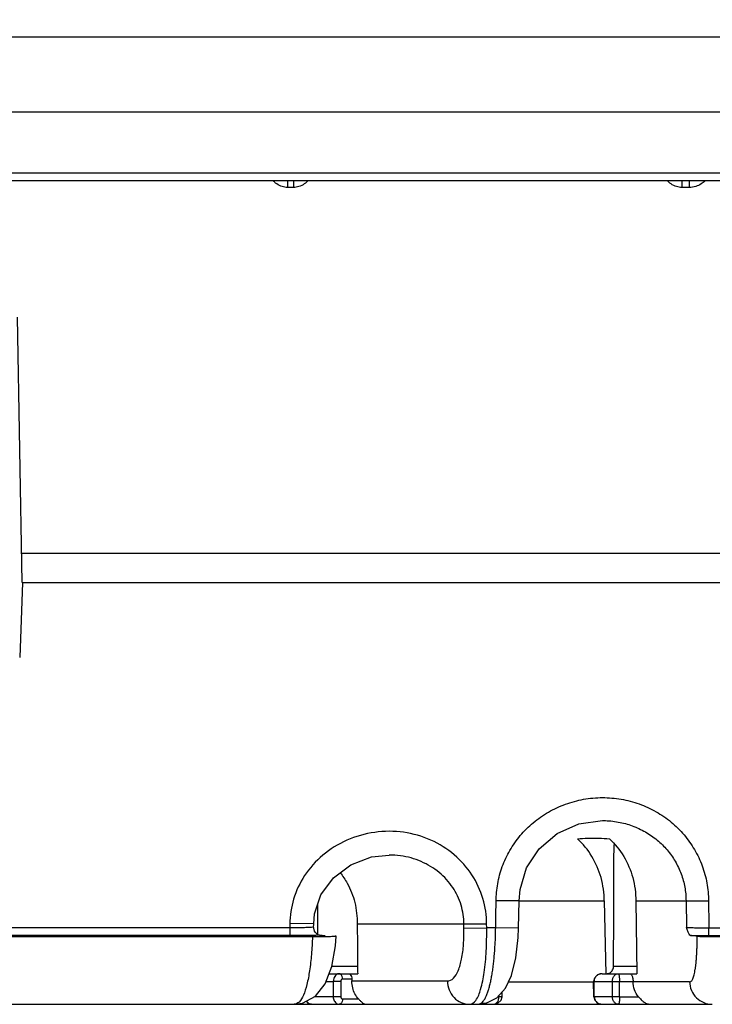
# Model space of a CAD drawing. Header units: inches. Extents: x 0 to 34, y 0 to 22.
# Tile 8 of 73: x 6.6 to 7.5, y 10.6 to 11.9. Entities that reach past the tile are written whole.
import ezdxf

# ---------------------------------------------------------------- set-up
doc = ezdxf.new("R2010")
doc.units = ezdxf.units.IN
doc.header["$LTSCALE"] = 1.87
doc.header["$MEASUREMENT"] = 0
doc.layers.get('0').update_dxf_attribs({"linetype": 'CONTINUOUS'})
doc.layers.add('DIMENSIONS', color=7, linetype='CONTINUOUS')
doc.styles.get("Standard").update_dxf_attribs({"font": 'txt', "width": 0.8})
doc.dimstyles.new('DIMSTYLE_1', dxfattribs={"dimtxt": 0.125, "dimasz": 0.18, "dimexe": 0.18, "dimexo": 0.0625, "dimgap": 0.09, "dimtad": 0, "dimtih": 1, "dimtoh": 1, "dimdec": 3, "dimzin": 4, "dimdsep": 46, "dimtxsty": 'STANDARD', "dimblk": '_FILLED', "dimblk1": '_FILLED', "dimblk2": '_FILLED', "dimcen": 0.09, "dimadec": 0, "dimazin": 0, "dimtp": 0.001, "dimtm": 0.001, "dimtfac": 1, "dimtdec": 3, "dimtofl": 0, "dimtmove": 0, "dimatfit": 3, "dimldrblk": '_FILLED', "dimfxl": 1, "dimtolj": 1, "dimtzin": 4, "dimarcsym": 0})

# ---------------------------------------------------------------- blocks, each defined once
blk = doc.blocks.new('_FILLED')
at = {"color": 0, "linetype": 'BYBLOCK'}
blk.add_solid([(0, 0), (-1, 0.1736), (-1, -0.1736)], dxfattribs=at)
blk = doc.blocks.new('*D0')
at = {"layer": 'DIMENSIONS', "color": 2, "linetype": 'CONTINUOUS'}
for p, q in [((4.3237, 11.2572), (4.3237, 14.2447)), ((8.377, 11.2572), (8.377, 14.2447)), ((4.3237, 14.1197), (5.6945, 14.1197)), ((8.377, 14.1197), (7.2445, 14.1197))]:
    blk.add_line(p, q, dxfattribs=at)
at = {"layer": 'DIMENSIONS', "color": 2, "linetype": 'CONTINUOUS', "xscale": 0.18, "yscale": 0.18, "zscale": 0.18, "rotation": 180}
blk.add_blockref('_FILLED', (4.3237, 14.1197), dxfattribs=at)
at = {"layer": 'DIMENSIONS', "color": 2, "linetype": 'CONTINUOUS', "xscale": 0.18, "yscale": 0.18, "zscale": 0.18}
blk.add_blockref('_FILLED', (8.377, 14.1197), dxfattribs=at)
at = {"layer": 'DIMENSIONS', "color": 2, "linetype": 'CONTINUOUS', "width": 0.8}
for s, p in [('[', (6.382, 14.0572)), (']', (7.082, 14.0572)), ('4.053', (5.757, 14.0572)), ('102.95', (6.482, 14.0572))]:
    blk.add_text(s, height=0.125, dxfattribs=at).set_placement(p)
blk = doc.blocks.new('*D12')
at = {"layer": 'DIMENSIONS', "color": 2, "linetype": 'CONTINUOUS'}
for p, q in [((5.4139, 11.5142), (5.4139, 12.7447)), ((6.3504, 11.6661), (6.3504, 12.7447)), ((5.4139, 12.6197), (5.0539, 12.6197)), ((6.3504, 12.6197), (6.7031, 12.6197))]:
    blk.add_line(p, q, dxfattribs=at)
at = {"layer": 'DIMENSIONS', "color": 2, "linetype": 'CONTINUOUS', "xscale": 0.18, "yscale": 0.18, "zscale": 0.18}
blk.add_blockref('_FILLED', (5.4139, 12.6197), dxfattribs=at)
at = {"layer": 'DIMENSIONS', "color": 2, "linetype": 'CONTINUOUS', "xscale": 0.18, "yscale": 0.18, "zscale": 0.18, "rotation": 180}
blk.add_blockref('_FILLED', (6.3504, 12.6197), dxfattribs=at)
at = {"layer": 'DIMENSIONS', "color": 2, "linetype": 'CONTINUOUS', "width": 0.8}
for s, p in [('.937', (6.7656, 12.5572)), ('[', (7.2906, 12.5572)), ('23.79', (7.3906, 12.5572)), (']', (7.8906, 12.5572))]:
    blk.add_text(s, height=0.125, dxfattribs=at).set_placement(p)

msp = doc.modelspace()

# ---------------------------------------------------------------- linework, layer by layer
at = {"color": 7, "linetype": 'CONTINUOUS'}
for p, q in [((4.522, 11.8697), (8.1787, 11.8697)), ((4.5134, 11.7715), (8.1873, 11.7715)), ((4.4272, 11.6817), (8.2735, 11.6817)), ((4.4293, 11.6919), (8.2714, 11.6919)), ((6.9664, 11.6817), (6.9664, 11.6729)), ((6.9744, 11.6817), (6.9744, 11.6729)), ((7.4814, 11.6817), (7.4814, 11.6729)), ((7.4912, 11.6817), (7.4912, 11.6729)), ((6.9744, 11.6729), (6.9664, 11.6729)), ((7.4912, 11.6729), (7.4814, 11.6729)), ((6.6198, 11.1567), (6.6137, 11.5032)), ((8.377, 11.1947), (6.6191, 11.1947)), ((6.6201, 11.1567), (6.6166, 11.0588)), ((6.6201, 11.1567), (8.377, 11.1567)), ((7.3779, 10.8457), (7.3781, 10.8457)), ((7.0993, 10.8007), (7.0993, 10.8007)), ((7.2689, 10.7407), (7.2389, 10.741)), ((7.2683, 10.7052), (7.2689, 10.7407)), ((7.2689, 10.7407), (7.3801, 10.7407)), ((7.3801, 10.7407), (7.382, 10.6457)), ((7.4213, 10.7407), (7.4869, 10.7407)), ((7.4213, 10.7407), (7.4225, 10.6457)), ((7.4869, 10.7407), (7.5162, 10.741)), ((7.4869, 10.7407), (7.4875, 10.7063)), ((6.9695, 10.7055), (5.7313, 10.7055)), ((6.9695, 10.7055), (6.9695, 10.6956)), ((7.0006, 10.7107), (6.9696, 10.7113)), ((7.0005, 10.7065), (7.0006, 10.7106)), ((7.0006, 10.705), (7.0005, 10.7065)), ((7.0018, 10.7013), (7.0006, 10.705)), ((7.0575, 10.7107), (7.2265, 10.7107)), ((7.1969, 10.7052), (7.1968, 10.7107)), ((7.1969, 10.7052), (7.2266, 10.7057)), ((7.2266, 10.7057), (7.2265, 10.7107)), ((7.2383, 10.7057), (7.2266, 10.7057)), ((7.2683, 10.7052), (7.2383, 10.7057)), ((7.5169, 10.7055), (7.6075, 10.7055)), ((7.5169, 10.6956), (7.5169, 10.7055)), ((6.9695, 10.6956), (5.7313, 10.6956)), ((6.568, 10.6942), (6.999, 10.6942)), ((7.0027, 10.7), (7.0018, 10.7013)), ((7.0299, 10.6948), (7.0288, 10.6949)), ((7.5169, 10.6956), (7.6075, 10.6956)), ((7.0243, 10.6556), (7.058, 10.6556)), ((7.3923, 10.6556), (7.4224, 10.6556)), ((7.0207, 10.6457), (7.0581, 10.6457)), ((7.0505, 10.6387), (7.0384, 10.6387)), ((7.0505, 10.6387), (7.0505, 10.6362)), ((7.3772, 10.6457), (7.4225, 10.6457)), ((7.0169, 10.6356), (7.0262, 10.6356)), ((7.0262, 10.6356), (7.0262, 10.6156)), ((7.0361, 10.6356), (7.0361, 10.6156)), ((7.0505, 10.6362), (7.1752, 10.6362)), ((7.2551, 10.6352), (7.3662, 10.6352)), ((7.3662, 10.6356), (7.3668, 10.6356)), ((7.3664, 10.6156), (7.3662, 10.6356)), ((7.3668, 10.6356), (7.3907, 10.6356)), ((7.3671, 10.6156), (7.3668, 10.6356)), ((7.3908, 10.6156), (7.3907, 10.6356)), ((7.4, 10.6356), (7.4177, 10.6356)), ((7.4001, 10.6156), (7.4, 10.6356)), ((7.4907, 10.6352), (7.4178, 10.6352)), ((7.4915, 10.6352), (7.4907, 10.6352)), ((7.0262, 10.6156), (7.0019, 10.6156)), ((7.0384, 10.6127), (7.0592, 10.6127)), ((7.241, 10.6156), (7.2426, 10.6156)), ((7.2454, 10.6112), (7.2466, 10.6156)), ((7.2466, 10.6156), (7.2467, 10.6219)), ((7.3671, 10.6156), (7.3664, 10.6156)), ((7.3908, 10.6156), (7.3671, 10.6156)), ((7.4001, 10.6156), (7.4247, 10.6156)), ((6.5487, 10.6057), (7.5202, 10.6057)), ((6.9908, 10.6097), (6.9929, 10.6072)), ((6.9929, 10.6072), (6.9978, 10.6057)), ((7.2259, 10.6072), (7.2176, 10.6062)), ((7.226, 10.6072), (7.2259, 10.6072))]:
    msp.add_line(p, q, dxfattribs=at)
for points in [[(7.2689, 10.7407), (7.2701, 10.7557), (7.2787, 10.7839), (7.2953, 10.809), (7.3186, 10.8287), (7.347, 10.8413), (7.3779, 10.8457)], [(7.0006, 10.7107), (7.0016, 10.7238), (7.01, 10.7487), (7.0263, 10.771), (7.0491, 10.788), (7.0763, 10.7982), (7.0993, 10.8007)], [(7.226, 10.6072), (7.2398, 10.6143), (7.251, 10.6267), (7.259, 10.6434), (7.2648, 10.6663), (7.2678, 10.6928), (7.2683, 10.7052)], [(6.9754, 10.6057), (6.9861, 10.6072), (7.0028, 10.6162), (7.0157, 10.6324), (7.0242, 10.6551), (7.0289, 10.6823), (7.0299, 10.6948)], [(7.3772, 10.6457), (7.3713, 10.6442), (7.3672, 10.64), (7.3662, 10.6356)], [(7.3664, 10.6156), (7.3676, 10.6112), (7.3718, 10.6071), (7.3774, 10.6057)], [(7.22, 10.606), (7.2253, 10.6071), (7.2259, 10.6072)], [(7.2356, 10.6057), (7.2413, 10.6071), (7.2454, 10.6112)]]:
    msp.add_lwpolyline(points, dxfattribs=at)
for points in [[(6.9508, 11.6786), (6.9497, 11.6795), (6.9487, 11.6805), (6.9478, 11.6816)], [(6.9929, 11.6816), (6.992, 11.6805), (6.991, 11.6795), (6.9899, 11.6786)], [(7.4658, 11.6786), (7.4647, 11.6795), (7.4637, 11.6805), (7.4628, 11.6816)], [(6.9664, 11.6729), (6.9658, 11.6729), (6.9653, 11.6729), (6.9647, 11.6729)], [(6.9759, 11.6729), (6.9754, 11.6729), (6.9749, 11.6729), (6.9744, 11.6729)], [(7.4814, 11.6729), (7.4808, 11.6729), (7.4803, 11.6729), (7.4797, 11.6729)], [(7.0056, 10.7356), (7.0056, 10.7273), (7.0056, 10.719), (7.0055, 10.7107)], [(7.0055, 10.7107), (7.0055, 10.7093), (7.0055, 10.7079), (7.0055, 10.7065)], [(7.0055, 10.7065), (7.0055, 10.7043), (7.0055, 10.7022), (7.0055, 10.7)], [(6.9779, 10.6956), (6.9751, 10.6956), (6.9723, 10.6956), (6.9695, 10.6956)], [(7.0026, 10.7), (7.0033, 10.6992), (7.0041, 10.6983), (7.0049, 10.6976)], [(7.0049, 10.6976), (7.0059, 10.6968), (7.0069, 10.6961), (7.0081, 10.696)], [(7.0055, 10.7), (7.0055, 10.6991), (7.0055, 10.6982), (7.0055, 10.6973)], [(7.0081, 10.696), (7.0106, 10.6959), (7.0132, 10.6958), (7.0157, 10.6957)], [(7.058, 10.6556), (7.058, 10.6523), (7.058, 10.649), (7.0581, 10.6457)], [(7.3911, 10.6507), (7.3919, 10.6522), (7.3923, 10.6539), (7.3923, 10.6556)], [(7.0384, 10.6387), (7.0384, 10.6399), (7.0382, 10.6411), (7.0378, 10.6422)], [(7.0499, 10.6422), (7.0503, 10.641), (7.0505, 10.6399), (7.0505, 10.6387)], [(7.3772, 10.6457), (7.3763, 10.6457), (7.3755, 10.6456), (7.3747, 10.6454)], [(7.3966, 10.6454), (7.3972, 10.6456), (7.3979, 10.6457), (7.3985, 10.6457)], [(7.4171, 10.6407), (7.4175, 10.639), (7.4177, 10.6373), (7.4178, 10.6356)], [(7.2122, 10.6108), (7.2157, 10.6151), (7.2173, 10.6201), (7.2187, 10.6252)], [(7.224, 10.6126), (7.2247, 10.6138), (7.2253, 10.6151), (7.2259, 10.6163)], [(7.1933, 10.608), (7.1967, 10.6065), (7.2004, 10.6057), (7.2041, 10.6057)], [(7.2041, 10.6057), (7.2073, 10.6057), (7.2101, 10.6081), (7.2122, 10.6108)]]:
    msp.add_open_spline(points, degree=3, dxfattribs=at)
for points, knots in [([(7.5124, 11.6817), (7.5122, 11.6816), (7.5104, 11.68), (7.5085, 11.6785), (7.5066, 11.6774)], [0, 0, 0, 0, 0.076916, 1, 1, 1, 1]), ([(6.9647, 11.6729), (6.9623, 11.6731), (6.9573, 11.6742), (6.9528, 11.6769), (6.9508, 11.6786)], [0, 0, 0, 0, 0.480521, 1, 1, 1, 1]), ([(6.9899, 11.6786), (6.9879, 11.6769), (6.9835, 11.6742), (6.9784, 11.6731), (6.9759, 11.6729)], [0, 0, 0, 0, 0.518079, 1, 1, 1, 1]), ([(7.4797, 11.6729), (7.4773, 11.6731), (7.4723, 11.6742), (7.4678, 11.6769), (7.4658, 11.6786)], [0, 0, 0, 0, 0.480521, 1, 1, 1, 1]), ([(7.5066, 11.6774), (7.5044, 11.676), (7.4995, 11.6737), (7.4941, 11.6729), (7.4912, 11.6729)], [0, 0, 0, 0, 0.476545, 1, 1, 1, 1]), ([(7.2389, 10.741), (7.239, 10.7446), (7.2393, 10.7521), (7.2408, 10.7633), (7.2432, 10.7746), (7.2467, 10.7857), (7.2513, 10.7965), (7.2567, 10.8069), (7.2631, 10.8168), (7.2703, 10.8262), (7.2784, 10.835), (7.2873, 10.8431), (7.2969, 10.8504), (7.3072, 10.857), (7.3181, 10.8626), (7.3294, 10.8673), (7.3411, 10.871), (7.3531, 10.8737), (7.3654, 10.8753), (7.3777, 10.8759), (7.39, 10.8754), (7.4022, 10.8738), (7.4141, 10.8712), (7.4258, 10.8676), (7.437, 10.863), (7.4478, 10.8575), (7.458, 10.8511), (7.4676, 10.8439), (7.4764, 10.8359), (7.4845, 10.8272), (7.4917, 10.8178), (7.4981, 10.8079), (7.5036, 10.7975), (7.5082, 10.7867), (7.5118, 10.7755), (7.5143, 10.7641), (7.5159, 10.7526), (7.5162, 10.7448), (7.5162, 10.741)], [0, 0, 0, 0, 0.025758, 0.05213, 0.078996, 0.106205, 0.133513, 0.160782, 0.188171, 0.21582, 0.243608, 0.27156, 0.299744, 0.328169, 0.35667, 0.385178, 0.413778, 0.442461, 0.471171, 0.499902, 0.528612, 0.557161, 0.585592, 0.613977, 0.64228, 0.670429, 0.698458, 0.726379, 0.754136, 0.781742, 0.809275, 0.836731, 0.864081, 0.891458, 0.918814, 0.946023, 0.973082, 1, 1, 1, 1]), ([(7.3781, 10.8457), (7.3784, 10.8457), (7.382, 10.8457), (7.3888, 10.8454), (7.3984, 10.844), (7.4077, 10.8419), (7.4168, 10.839), (7.4255, 10.8354), (7.4339, 10.8311), (7.4418, 10.8261), (7.4492, 10.8204), (7.4561, 10.8142), (7.4623, 10.8075), (7.4679, 10.8002), (7.4729, 10.7926), (7.4771, 10.7845), (7.4806, 10.7761), (7.4834, 10.7675), (7.4854, 10.7588), (7.4866, 10.7498), (7.4869, 10.7438), (7.4869, 10.7407)], [0, 0, 0, 0, 0.006591, 0.0641, 0.121303, 0.178223, 0.234877, 0.29126, 0.347364, 0.403153, 0.458567, 0.513589, 0.568227, 0.62258, 0.676819, 0.730985, 0.785073, 0.838749, 0.892104, 0.945694, 1, 1, 1, 1]), ([(7.2265, 10.7107), (7.2265, 10.7218), (7.2232, 10.7445), (7.2086, 10.7759), (7.185, 10.8025), (7.1541, 10.8219), (7.1181, 10.8322), (7.08, 10.8321), (7.0434, 10.8217), (7.0118, 10.802), (6.9877, 10.7752), (6.9729, 10.744), (6.9696, 10.7216), (6.9696, 10.7107)], [0, 0, 0, 0, 0.085722, 0.173104, 0.262688, 0.354847, 0.449686, 0.546454, 0.643348, 0.738161, 0.829108, 0.915903, 1, 1, 1, 1]), ([(7.345, 10.8219), (7.3496, 10.8223), (7.3589, 10.8228), (7.3729, 10.8228), (7.3822, 10.8223), (7.3868, 10.8219)], [0, 0, 0, 0, 0.332129, 0.667567, 1, 1, 1, 1]), ([(7.3801, 10.7407), (7.3801, 10.751), (7.3773, 10.7714), (7.3652, 10.7995), (7.3524, 10.8152), (7.345, 10.8219)], [0, 0, 0, 0, 0.339016, 0.673527, 1, 1, 1, 1]), ([(7.3868, 10.8219), (7.3941, 10.8152), (7.4069, 10.7995), (7.4187, 10.7714), (7.4214, 10.751), (7.4213, 10.7407)], [0, 0, 0, 0, 0.326077, 0.660499, 1, 1, 1, 1]), ([(7.3923, 10.6556), (7.3924, 10.6887), (7.3926, 10.7417), (7.3928, 10.7946), (7.3929, 10.8144)], [0, 0, 0, 0, 0.625391, 1, 1, 1, 1]), ([(7.1968, 10.7107), (7.1968, 10.719), (7.1943, 10.7359), (7.1831, 10.7593), (7.165, 10.7791), (7.1413, 10.7935), (7.1185, 10.7998), (7.1042, 10.8007), (7.0993, 10.8007)], [0, 0, 0, 0, 0.169285, 0.342877, 0.522166, 0.708321, 0.901668, 1, 1, 1, 1]), ([(7.0351, 10.7776), (7.0386, 10.7734), (7.0469, 10.7612), (7.0554, 10.7387), (7.0576, 10.7201), (7.0575, 10.7107)], [0, 0, 0, 0, 0.228891, 0.606612, 1, 1, 1, 1]), ([(7.2383, 10.7057), (7.2384, 10.7098), (7.2385, 10.7178), (7.2387, 10.7296), (7.2389, 10.7372), (7.2389, 10.741)], [0, 0, 0, 0, 0.347836, 0.681427, 1, 1, 1, 1]), ([(7.5162, 10.741), (7.5163, 10.735), (7.5166, 10.7232), (7.5168, 10.7113), (7.5169, 10.7055)], [0, 0, 0, 0, 0.50974, 1, 1, 1, 1]), ([(6.9696, 10.7107), (6.9695, 10.7098), (6.9695, 10.7081), (6.9695, 10.7064), (6.9695, 10.7055)], [0, 0, 0, 0, 0.492618, 1, 1, 1, 1]), ([(6.9963, 10.7061), (6.9945, 10.7061), (6.9901, 10.7058), (6.9835, 10.7057), (6.9765, 10.7056), (6.9718, 10.7056), (6.9695, 10.7055)], [0, 0, 0, 0, 0.213307, 0.473243, 0.74234, 1, 1, 1, 1]), ([(7.0004, 10.7065), (7.0004, 10.7065), (7.0003, 10.7065), (6.9986, 10.7059), (6.9974, 10.706), (6.9963, 10.7061)], [0, 0, 0, 0, 0.01986, 0.17209, 1, 1, 1, 1]), ([(7.0575, 10.7107), (7.0576, 10.6999), (7.0578, 10.6815), (7.0579, 10.6631), (7.058, 10.6556)], [0, 0, 0, 0, 0.589169, 1, 1, 1, 1]), ([(7.1752, 10.6362), (7.1781, 10.6362), (7.1847, 10.6398), (7.1903, 10.6508), (7.1944, 10.6659), (7.1967, 10.6846), (7.197, 10.6981), (7.1969, 10.7052)], [0, 0, 0, 0, 0.110818, 0.264486, 0.472467, 0.723922, 1, 1, 1, 1]), ([(7.2187, 10.6252), (7.2207, 10.6325), (7.2241, 10.649), (7.2263, 10.676), (7.2267, 10.6955), (7.2266, 10.7057)], [0, 0, 0, 0, 0.279372, 0.622368, 1, 1, 1, 1]), ([(7.2293, 10.6257), (7.2298, 10.6275), (7.2309, 10.6313), (7.2322, 10.6372), (7.2334, 10.6437), (7.2345, 10.6505), (7.2354, 10.6577), (7.2362, 10.6653), (7.2369, 10.6731), (7.2374, 10.6811), (7.2379, 10.6892), (7.2382, 10.6974), (7.2383, 10.7029), (7.2383, 10.7057)], [0, 0, 0, 0, 0.069874, 0.145464, 0.227112, 0.313048, 0.402952, 0.496904, 0.594727, 0.694863, 0.795498, 0.896961, 1, 1, 1, 1]), ([(7.4926, 10.6957), (7.4919, 10.6958), (7.4905, 10.698), (7.4891, 10.7014), (7.4881, 10.7045), (7.4875, 10.7063)], [0, 0, 0, 0, 0.18323, 0.535693, 1, 1, 1, 1]), ([(7.4875, 10.7063), (7.4884, 10.7062), (7.4908, 10.706), (7.4954, 10.7059), (7.5016, 10.7057), (7.5089, 10.7056), (7.5142, 10.7056), (7.5169, 10.7055)], [0, 0, 0, 0, 0.092709, 0.252889, 0.468356, 0.723309, 1, 1, 1, 1]), ([(6.999, 10.6942), (6.9987, 10.6865), (6.9979, 10.6715), (6.9956, 10.6505), (6.9923, 10.6326), (6.988, 10.6187), (6.983, 10.609), (6.9774, 10.6057), (6.9751, 10.6057)], [0, 0, 0, 0, 0.244625, 0.469727, 0.663543, 0.816967, 0.925922, 1, 1, 1, 1]), ([(6.9953, 10.6957), (6.9924, 10.6957), (6.9866, 10.6956), (6.9808, 10.6956), (6.9779, 10.6956)], [0, 0, 0, 0, 0.495339, 1, 1, 1, 1]), ([(7.0081, 10.696), (7.0064, 10.6959), (7.0021, 10.6958), (6.9978, 10.6957), (6.9953, 10.6957)], [0, 0, 0, 0, 0.413558, 1, 1, 1, 1]), ([(6.999, 10.6942), (7.0027, 10.6942), (7.0092, 10.6943), (7.0196, 10.6943), (7.0236, 10.6946), (7.0301, 10.6945), (7.0298, 10.6947)], [0, 0, 0, 0, 0.35882, 0.673141, 0.904241, 1, 1, 1, 1]), ([(7.4915, 10.6352), (7.4919, 10.6351), (7.4927, 10.6352), (7.4939, 10.636), (7.4949, 10.6373), (7.4959, 10.6392), (7.4968, 10.6416), (7.4976, 10.6445), (7.4983, 10.6478), (7.499, 10.6516), (7.4996, 10.6559), (7.5001, 10.6605), (7.5005, 10.6656), (7.5009, 10.671), (7.5012, 10.6766), (7.5014, 10.6825), (7.5015, 10.6885), (7.5015, 10.6926), (7.5015, 10.6947)], [0, 0, 0, 0, 0.018726, 0.039714, 0.065876, 0.099031, 0.139826, 0.188072, 0.243268, 0.3053, 0.373994, 0.449299, 0.530997, 0.618036, 0.708875, 0.802982, 0.900266, 1, 1, 1, 1]), ([(7.5015, 10.6947), (7.5006, 10.6948), (7.4987, 10.695), (7.4958, 10.6954), (7.4937, 10.6956), (7.4926, 10.6957)], [0, 0, 0, 0, 0.298091, 0.631413, 1, 1, 1, 1]), ([(7.4926, 10.6957), (7.4964, 10.6956), (7.5045, 10.6956), (7.5126, 10.6956), (7.5169, 10.6956)], [0, 0, 0, 0, 0.471475, 1, 1, 1, 1]), ([(7.5015, 10.6947), (7.5026, 10.6945), (7.5059, 10.6945), (7.5123, 10.6943), (7.5212, 10.6943), (7.5278, 10.6942), (7.5313, 10.6942)], [0, 0, 0, 0, 0.109377, 0.335958, 0.648922, 1, 1, 1, 1]), ([(7.3832, 10.6457), (7.3848, 10.6457), (7.3881, 10.6467), (7.3903, 10.6492), (7.3911, 10.6507)], [0, 0, 0, 0, 0.490994, 1, 1, 1, 1]), ([(7.0339, 10.6457), (7.0332, 10.6457), (7.0318, 10.6455), (7.0297, 10.6443), (7.0279, 10.6422), (7.0265, 10.6392), (7.0262, 10.6369), (7.0262, 10.6356)], [0, 0, 0, 0, 0.143185, 0.307204, 0.502158, 0.733904, 1, 1, 1, 1]), ([(7.0378, 10.6422), (7.0374, 10.6432), (7.0365, 10.6448), (7.0347, 10.6457), (7.0339, 10.6457)], [0, 0, 0, 0, 0.55581, 1, 1, 1, 1]), ([(7.0372, 10.6382), (7.037, 10.6381), (7.0366, 10.6376), (7.0362, 10.6367), (7.0361, 10.636), (7.0361, 10.6356)], [0, 0, 0, 0, 0.281363, 0.615625, 1, 1, 1, 1]), ([(7.0384, 10.6387), (7.0382, 10.6387), (7.0377, 10.6386), (7.0374, 10.6384), (7.0372, 10.6382)], [0, 0, 0, 0, 0.466059, 1, 1, 1, 1]), ([(7.0461, 10.6457), (7.0469, 10.6457), (7.0487, 10.6448), (7.0495, 10.6431), (7.0499, 10.6422)], [0, 0, 0, 0, 0.440634, 1, 1, 1, 1]), ([(7.3747, 10.6454), (7.3739, 10.6452), (7.3725, 10.6447), (7.3707, 10.6436), (7.3693, 10.6423), (7.3682, 10.6407), (7.3674, 10.6391), (7.3669, 10.6374), (7.3668, 10.6362), (7.3668, 10.6356)], [0, 0, 0, 0, 0.169933, 0.326594, 0.471891, 0.608579, 0.740341, 0.870439, 1, 1, 1, 1]), ([(7.3907, 10.6356), (7.3907, 10.6362), (7.3908, 10.6374), (7.3911, 10.6391), (7.3917, 10.6407), (7.3925, 10.6422), (7.3936, 10.6436), (7.395, 10.6447), (7.3961, 10.6452), (7.3966, 10.6454)], [0, 0, 0, 0, 0.143502, 0.285699, 0.425938, 0.565877, 0.707441, 0.851767, 1, 1, 1, 1]), ([(7.3985, 10.6457), (7.3987, 10.6457), (7.399, 10.6453), (7.3992, 10.6446), (7.3995, 10.6435), (7.3997, 10.6421), (7.3998, 10.6407), (7.3999, 10.6391), (7.4, 10.6374), (7.4, 10.6362), (7.4, 10.6356)], [0, 0, 0, 0, 0.045049, 0.125826, 0.236525, 0.367734, 0.512713, 0.668088, 0.831834, 1, 1, 1, 1]), ([(7.4136, 10.6457), (7.4144, 10.6457), (7.4163, 10.644), (7.4169, 10.642), (7.4171, 10.6407)], [0, 0, 0, 0, 0.380662, 1, 1, 1, 1]), ([(7.0361, 10.6356), (7.035, 10.6356), (7.0327, 10.6356), (7.0294, 10.6356), (7.0272, 10.6356), (7.0262, 10.6356)], [0, 0, 0, 0, 0.333001, 0.699017, 1, 1, 1, 1]), ([(7.0592, 10.6127), (7.0573, 10.6146), (7.0541, 10.6193), (7.0512, 10.6273), (7.0505, 10.6332), (7.0505, 10.6362)], [0, 0, 0, 0, 0.315525, 0.649566, 1, 1, 1, 1]), ([(7.1752, 10.6362), (7.1753, 10.6322), (7.1769, 10.6243), (7.1833, 10.6141), (7.1897, 10.6095), (7.1933, 10.608)], [0, 0, 0, 0, 0.33952, 0.672833, 1, 1, 1, 1]), ([(7.2259, 10.6163), (7.2266, 10.6178), (7.2278, 10.6209), (7.2288, 10.624), (7.2293, 10.6257)], [0, 0, 0, 0, 0.475455, 1, 1, 1, 1]), ([(7.3907, 10.6356), (7.3915, 10.6356), (7.3934, 10.6356), (7.3965, 10.6356), (7.3988, 10.6356), (7.4, 10.6356)], [0, 0, 0, 0, 0.250393, 0.616408, 1, 1, 1, 1]), ([(7.4247, 10.6156), (7.4225, 10.6183), (7.419, 10.6247), (7.4177, 10.6319), (7.4177, 10.6356)], [0, 0, 0, 0, 0.485348, 1, 1, 1, 1]), ([(7.4915, 10.6352), (7.4916, 10.6313), (7.4933, 10.6236), (7.4977, 10.617), (7.5005, 10.6143)], [0, 0, 0, 0, 0.500453, 1, 1, 1, 1]), ([(7.0361, 10.6156), (7.035, 10.6156), (7.0327, 10.6156), (7.0294, 10.6156), (7.0272, 10.6156), (7.0262, 10.6156)], [0, 0, 0, 0, 0.332998, 0.699014, 1, 1, 1, 1]), ([(7.0262, 10.6156), (7.0262, 10.6148), (7.0264, 10.613), (7.0273, 10.6104), (7.0288, 10.608), (7.031, 10.6062), (7.0329, 10.6057), (7.0339, 10.6057)], [0, 0, 0, 0, 0.188344, 0.387731, 0.591972, 0.795301, 1, 1, 1, 1]), ([(7.0384, 10.6127), (7.0384, 10.6115), (7.038, 10.6093), (7.0365, 10.6066), (7.0347, 10.6057), (7.0339, 10.6057)], [0, 0, 0, 0, 0.393118, 0.730028, 1, 1, 1, 1]), ([(7.0361, 10.6156), (7.0361, 10.6154), (7.0361, 10.6148), (7.0364, 10.6141), (7.0368, 10.6133), (7.0375, 10.6128), (7.0381, 10.6127), (7.0384, 10.6127)], [0, 0, 0, 0, 0.188346, 0.387602, 0.592062, 0.795874, 1, 1, 1, 1]), ([(7.0592, 10.6127), (7.06, 10.6117), (7.0617, 10.61), (7.0643, 10.6077), (7.067, 10.6061), (7.0689, 10.6057), (7.0698, 10.6057)], [0, 0, 0, 0, 0.296502, 0.558366, 0.788588, 1, 1, 1, 1]), ([(7.2176, 10.6062), (7.2184, 10.6065), (7.2201, 10.6076), (7.2222, 10.6098), (7.2234, 10.6116), (7.224, 10.6126)], [0, 0, 0, 0, 0.284434, 0.613044, 1, 1, 1, 1]), ([(7.2356, 10.6057), (7.2363, 10.6057), (7.2378, 10.6061), (7.2396, 10.6074), (7.241, 10.6092), (7.2419, 10.6113), (7.2425, 10.6135), (7.2426, 10.6149), (7.2426, 10.6156)], [0, 0, 0, 0, 0.162432, 0.327447, 0.498866, 0.672195, 0.840922, 1, 1, 1, 1]), ([(7.2466, 10.6156), (7.2466, 10.6156), (7.2442, 10.6156), (7.2435, 10.6156), (7.2426, 10.6156)], [0, 0, 0, 0, 0.290532, 1, 1, 1, 1]), ([(7.3671, 10.6156), (7.3671, 10.6149), (7.3673, 10.6134), (7.368, 10.6113), (7.3689, 10.61), (7.3694, 10.6094)], [0, 0, 0, 0, 0.312275, 0.653179, 1, 1, 1, 1]), ([(7.3986, 10.6057), (7.398, 10.6057), (7.3967, 10.6059), (7.3951, 10.6067), (7.3937, 10.6079), (7.3926, 10.6092), (7.3918, 10.6107), (7.3912, 10.6123), (7.3909, 10.614), (7.3908, 10.6151), (7.3908, 10.6156)], [0, 0, 0, 0, 0.135023, 0.265006, 0.391807, 0.516, 0.638117, 0.75898, 0.879577, 1, 1, 1, 1]), ([(7.4001, 10.6156), (7.3989, 10.6156), (7.3966, 10.6156), (7.3935, 10.6156), (7.3916, 10.6156), (7.3908, 10.6156)], [0, 0, 0, 0, 0.383573, 0.749596, 1, 1, 1, 1]), ([(7.4001, 10.6156), (7.4001, 10.6151), (7.4001, 10.614), (7.4, 10.6123), (7.3999, 10.6108), (7.3998, 10.6093), (7.3996, 10.608), (7.3993, 10.6069), (7.3991, 10.6061), (7.3988, 10.6057), (7.3986, 10.6057)], [0, 0, 0, 0, 0.163775, 0.324854, 0.480209, 0.627038, 0.76057, 0.873179, 0.954919, 1, 1, 1, 1]), ([(7.4247, 10.6156), (7.4258, 10.6143), (7.4281, 10.6117), (7.4319, 10.6085), (7.4362, 10.6063), (7.4394, 10.6057), (7.4409, 10.6057)], [0, 0, 0, 0, 0.270713, 0.524929, 0.76421, 1, 1, 1, 1]), ([(7.5005, 10.6143), (7.5032, 10.6116), (7.5097, 10.6073), (7.5174, 10.6057), (7.5212, 10.6057)], [0, 0, 0, 0, 0.501753, 1, 1, 1, 1]), ([(6.9948, 10.6065), (6.9944, 10.6067), (6.9934, 10.6074), (6.9923, 10.6087), (6.9916, 10.6098), (6.9915, 10.6101)], [0, 0, 0, 0, 0.222437, 0.772873, 1, 1, 1, 1]), ([(6.9978, 10.6057), (6.9971, 10.6057), (6.9961, 10.6059), (6.9951, 10.6063), (6.9948, 10.6065)], [0, 0, 0, 0, 0.626787, 1, 1, 1, 1]), ([(7.2152, 10.6057), (7.2156, 10.6057), (7.2164, 10.6058), (7.2173, 10.6061), (7.2176, 10.6062)], [0, 0, 0, 0, 0.493327, 1, 1, 1, 1]), ([(7.3694, 10.6094), (7.3694, 10.6093), (7.3701, 10.6086), (7.3712, 10.6076), (7.3724, 10.6069), (7.3729, 10.6067)], [0, 0, 0, 0, 0.0397, 0.669482, 1, 1, 1, 1]), ([(7.3729, 10.6067), (7.3733, 10.6065), (7.3748, 10.606), (7.3763, 10.6057), (7.3774, 10.6057)], [0, 0, 0, 0, 0.32279, 1, 1, 1, 1])]:
    msp.add_open_spline(points, degree=3, knots=knots, dxfattribs=at)

# ---------------------------------------------------------------- dimensions: what is measured, and where the dimension line sits
at = {"layer": 'DIMENSIONS', "color": 2, "linetype": 'CONTINUOUS'}
for base, p1, p2, picture, middle in [((8.377, 14.1197), (4.3237, 11.2572), (8.377, 11.2572), '*D0', (6.4695, 14.1197)), ((6.3503568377, 12.6197219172), (5.4138568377, 11.5142219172), (6.3503568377, 11.666086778), '*D12', (7.3781496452, 12.6197219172))]:
    dim = msp.add_linear_dim(base=base, p1=p1, p2=p2, dimstyle='DIMSTYLE_1', dxfattribs=at)
    dim.commit()
    dim.dimension.update_dxf_attribs({"geometry": picture, "text_midpoint": middle, "dimtype": 160})

doc.saveas('drawing.dxf')
